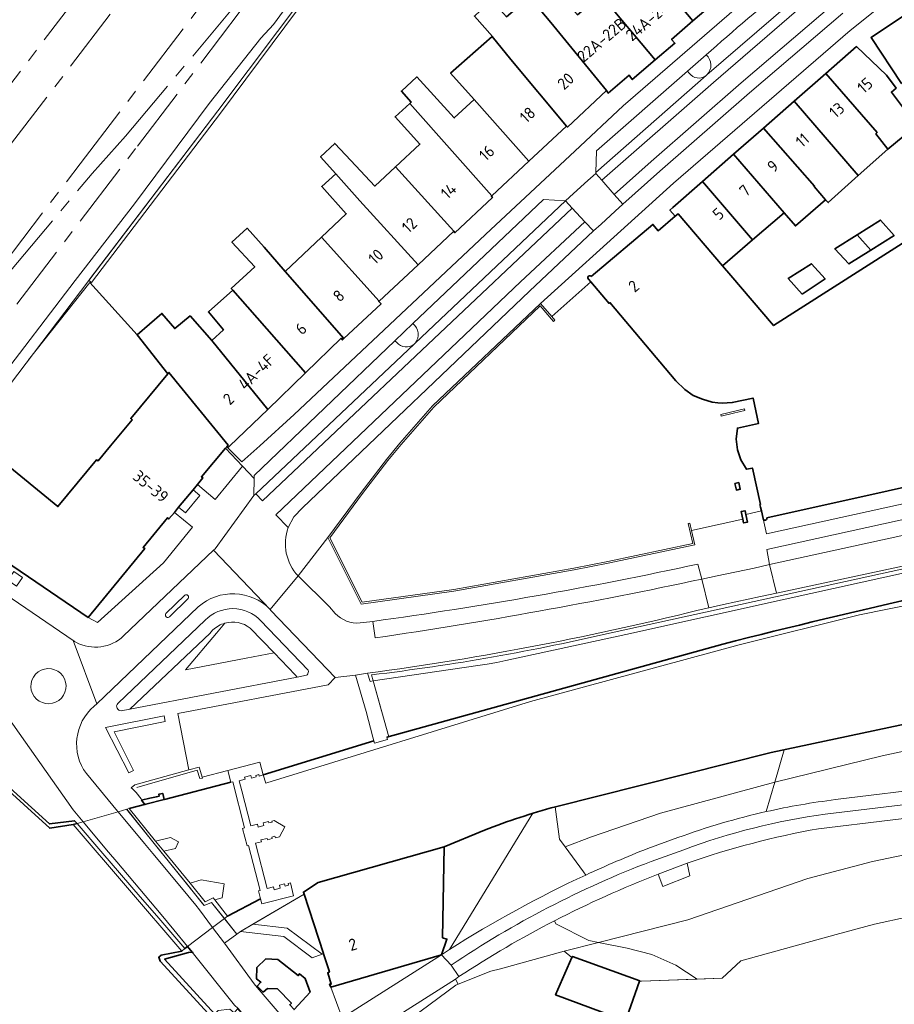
# Model space of a CAD drawing. Extents: x 150256 to 156914, y 461459 to 469481.
# Tile 224 of 256: x 154852 to 154953, y 463436 to 463549. Entities that reach past the tile are written whole.
import ezdxf
from ezdxf.enums import TextEntityAlignment as Align

# ---------------------------------------------------------------- set-up
doc = ezdxf.new("R2010")
doc.units = 0
doc.header["$LTSCALE"] = 0.75
doc.linetypes.add('AM-AS', pattern=[16, 10, -2, 2, -2])
for name, color, linetype, lineweight in [('B-RO-AM-AS_SPOOR-G', 251, 'AM-AS', 18), ('B-RO-GK-BESCHOEIING-G', 251, 'GK-BESCHOEIING', 35), ('B-RO-GK-KADEMUUR-GV', 251, 'CONTINUOUS', 35), ('B-RO-GR-BEPLANTING_CULTUUR_BODEMBEDEKKER-GV', 251, 'CONTINUOUS', 18), ('B-RO-GR-BEPLANTING_CULTUUR_HEESTERS-GV', 251, 'CONTINUOUS', 18), ('B-RO-GR-BEPLANTING_CULTUUR_VASTE PLANTENVAK-GV', 251, 'CONTINUOUS', 18), ('B-RO-GR-GROENVOORZIENING-GV', 251, 'CONTINUOUS', 18), ('B-RO-GR-HAAG-GV', 251, 'CONTINUOUS', 13), ('B-RO-IE-TERREINAFSCHEIDING_KUNSTMATIG_HEKWERK-G', 251, 'IE-TERREINAFSCHEIDING-KUNSTMATIG', 18), ('B-RO-IE-TERREINAFSCHEIDING_KUNSTMATIG_MUUR-G', 251, 'IE-TERREINAFSCHEIDING-KUNSTMATIG-DICHT', 18), ('B-RO-IE-TERREINAFSCHEIDING_KUNSTMATIG_MUUR-GV', 251, 'CONTINUOUS', 18), ('B-RO-KW-KUNSTWERK_DEK-GV', 6, 'CONTINUOUS', 18), ('B-RO-KW-KUNSTWERK_GELUIDSWERING_SCHERM-G', 251, 'CONTINUOUS', 18), ('B-RO-KW-KUNSTWERK_PIJLER-GV', 251, 'CONTINUOUS', 18), ('B-RO-KW-KUNSTWERK_STUW-GV', 251, 'CONTINUOUS', 18), ('B-RO-OG-BEBOUWING-GV', 6, 'CONTINUOUS', 35), ('B-RO-OG-BEBOUWING-T18', 1, 'CONTINUOUS', 18), ('B-RO-OG-TERREIN_CULTUURSCHEIDING-GV', 251, 'CONTINUOUS', 18), ('B-RO-OG-WATER-GV', 251, 'CONTINUOUS', 18), ('B-RO-OG-WATER_SLOOT-GV', 251, 'CONTINUOUS', 18), ('B-RO-VH-VERHARDING_ASFALT-GV', 251, 'CONTINUOUS', 18), ('B-RO-VH-VERHARDING_BETONSTRAATSTEEN-GV', 251, 'CONTINUOUS', 18), ('B-RO-VH-VERHARDING_HALFVERHARDING-GV', 251, 'CONTINUOUS', 18), ('B-RO-VH-VERHARDING_SIERBESTRATING-GV', 251, 'CONTINUOUS', 18), ('B-RO-VH-VERHARDING_STRAATBAKSTEEN-GV', 251, 'CONTINUOUS', 18), ('B-RO-VH-VERHARDING_TEGEL-GV', 251, 'CONTINUOUS', 18)]:
    doc.layers.add(name, color=color, linetype=linetype, lineweight=lineweight)
doc.styles.add('NLCS-ISO-M200-T18', font='NLCS-ISO.ttf', dxfattribs={"height": 360})
doc.linetypes.add('GK-BESCHOEIING', pattern='A,30,-5,[1,NLCS.SHX,S=1,R=0,X=0,Y=0],-5', length=40)
doc.linetypes.add('IE-TERREINAFSCHEIDING-KUNSTMATIG', pattern='A,4,[82,NLCS.SHX,S=0.75,R=90,X=0,Y=0],4,-2', length=10)
doc.linetypes.add('IE-TERREINAFSCHEIDING-KUNSTMATIG-DICHT', pattern='A,8,-1,[82,NLCS.SHX,S=0.75,R=90,X=0,Y=0],-1', length=10)

msp = doc.modelspace()

# ---------------------------------------------------------------- linework, layer by layer
at = {"layer": 'B-RO-AM-AS_SPOOR-G'}
for points in [[(154818.778, 463498.972), (154908.779, 463616.918), (154928.131, 463642.427), (154947.209, 463667.774), (155037.182, 463789.038)], [(154821.795, 463495.987), (154935.292, 463644.638), (154982.677, 463707.424), (155039.665, 463783.824)], [(154859.313, 463532.443), (154994.262, 463709.242)], [(154864.536, 463535.593), (154889.328, 463565.161)], [(154865.89, 463534.466), (154889.328, 463565.161)], [(154830.178, 463487.696), (154865.89, 463534.466)], [(154860.668, 463531.316), (154864.536, 463535.593)], [(154835.875, 463501.748), (154859.313, 463532.443)], [(154835.875, 463501.748), (154860.668, 463531.316)]]:
    msp.add_lwpolyline(points, dxfattribs=at)
at = {"layer": 'B-RO-GK-BESCHOEIING-G'}
for points in [[(154913.987, 463458.527), (154938.762, 463464.751), (154992.908, 463476.244), (155063.704, 463491.156), (155077.648, 463494.119), (155082.742, 463495.582), (155087.789, 463497.321), (155091.886, 463498.918), (155098.421, 463502.001), (155102.187, 463504.027), (155106.505, 463506.886), (155107.946, 463507.925), (155112.293, 463511.489), (155120.157, 463518.286), (155124.072, 463521.903), (155124.219, 463522.056), (155140.177, 463543.785), (155160.275, 463566.977), (155172.557, 463580.865)], [(154894.583, 463466.515), (154933.216, 463477.222)], [(154880.367, 463462.187), (154893.094, 463466.111)], [(154869.008, 463459.368), (154876.637, 463461.348)], [(154864.936, 463458.311), (154866.841, 463458.805)], [(154901.177, 463453.916), (154905.813, 463455.841)], [(154876.256, 463445.954), (154880.051, 463447.955)]]:
    msp.add_lwpolyline(points, dxfattribs=at)
for points in [[(154980.429, 463487.841, 0.0142932), (154933.216, 463477.222)], [(154913.987, 463458.527, 0.0266832), (154905.813, 463455.841)]]:
    msp.add_lwpolyline(points, format="xyb", dxfattribs=at)
at = {"layer": 'B-RO-GK-KADEMUUR-GV'}
for points in [[(154835.288, 463476.82), (154834.948, 463477.165), (154834.182, 463477.942), (154831.674, 463480.483), (154822.445, 463489.836), (154822.197, 463489.518), (154823.232, 463488.467), (154830.333, 463481.455), (154831.029, 463480.764), (154835.445, 463476.162), (154844.05, 463467.194), (154846.827, 463464.237), (154855.809, 463456.059), (154858.504, 463456.475), (154858.944, 463456.601), (154858.665, 463456.925), (154855.77, 463456.556), (154847.049, 463464.454), (154844.233, 463467.452), (154842.293, 463469.517), (154838.301, 463473.767)], [(154866.741, 463458.779), (154866.841, 463458.805), (154868.963, 463459.356), (154868.807, 463460.057), (154868.348, 463459.955), (154868.393, 463459.75), (154868.071, 463459.679), (154867.3, 463459.507), (154866.37, 463459.3)], [(154871.756, 463441.758), (154872.178, 463441.799), (154871.651, 463442.454), (154871.352, 463442.226), (154870.98, 463441.944), (154868.634, 463441.481), (154868.337, 463441.229), (154868.489, 463440.78), (154874.434, 463434.296), (154874.783, 463434.687), (154869.015, 463440.99)]]:
    msp.add_lwpolyline(points, close=True, dxfattribs=at)
at = {"layer": 'B-RO-GR-BEPLANTING_CULTUUR_BODEMBEDEKKER-GV'}
for points in [[(154877.959, 463497.665), (154876.006, 463499.729), (154873.257, 463496.465), (154873.426, 463496.324), (154872.789, 463495.555), (154874.837, 463493.861)], [(154860.244, 463480.288), (154861.307, 463479.696), (154868.871, 463486.561), (154872.217, 463490.681), (154870.138, 463492.355), (154869.518, 463491.606), (154869.357, 463491.739), (154866.548, 463488.342), (154866.725, 463488.196)]]:
    msp.add_lwpolyline(points, close=True, dxfattribs=at)
at = {"layer": 'B-RO-GR-BEPLANTING_CULTUUR_HEESTERS-GV'}
for points in [[(154901.771, 463442.104), (154911.378, 463457.773)], [(154905.813, 463455.841), (154901.177, 463453.916)], [(154901.177, 463453.916), (154900.99, 463443.465), (154901.49, 463443.318), (154900.852, 463441.513)]]:
    msp.add_lwpolyline(points, dxfattribs=at)
for points in [[(154911.378, 463457.773, 0.0183059), (154905.813, 463455.841)], [(154900.852, 463441.513, -0.0028044), (154901.771, 463442.104)]]:
    msp.add_lwpolyline(points, format="xyb", dxfattribs=at)
for points in [[(154885.06, 463448.462), (154879.178, 463445.013), (154883.123, 463444.562), (154887.125, 463441.578), (154887.293, 463441.633), (154887.291, 463441.639)], [(154930.257, 463438.721), (154927.826, 463440.317), (154925.045, 463441.538), (154922.196, 463442.284), (154918.924, 463442.939), (154914.985, 463441.943), (154915.866, 463441.19), (154915.927, 463441.329), (154923.661, 463438.507), (154923.648, 463438.47), (154923.857, 463438.478)]]:
    msp.add_lwpolyline(points, close=True, dxfattribs=at)
at = {"layer": 'B-RO-GR-BEPLANTING_CULTUUR_VASTE PLANTENVAK-GV'}
for points in [[(154931.288, 463544.951), (154929.145, 463543.099), (154929.347, 463542.863)], [(154931.313, 463542.595), (154931.37, 463542.646)], [(154897.564, 463514.064), (154895.507, 463512.098), (154895.708, 463511.888)], [(154897.71, 463511.72), (154897.819, 463511.822)]]:
    msp.add_lwpolyline(points, dxfattribs=at)
for points in [[(154931.37, 463542.646, 0.4433939), (154931.288, 463544.951)], [(154929.347, 463542.863, 0.4384874), (154931.313, 463542.595)], [(154897.819, 463511.822, 0.437577), (154897.564, 463514.064)], [(154895.708, 463511.888, 0.416584), (154897.71, 463511.72)]]:
    msp.add_lwpolyline(points, format="xyb", dxfattribs=at)
at = {"layer": 'B-RO-GR-GROENVOORZIENING-GV'}
for points in [[(154846.7, 463501.127), (154860.299, 463519.025), (154860.349, 463519.09), (154875.143, 463538.509), (154885.482, 463552.314)], [(154883.836, 463551.614), (154881.522, 463548.432), (154880.075, 463546.891), (154874.156, 463539.352), (154865.571, 463527.843), (154858.747, 463519.025), (154849.446, 463506.903)], [(154873.691, 463479.974), (154863.673, 463470.449), (154863.62, 463470.396)], [(154878.85, 463479.07), (154881.599, 463476.216), (154884.048, 463473.673), (154884.273, 463473.44)], [(154885.534, 463474.224), (154880.061, 463479.954)], [(154864.019, 463469.57), (154865.016, 463469.761), (154874.247, 463478.495)], [(154884.273, 463473.44), (154885.347, 463473.645), (154885.41, 463473.7)]]:
    msp.add_lwpolyline(points, dxfattribs=at)
for points in [[(154851, 463484.575), (154851.983, 463483.888), (154852.667, 463484.874), (154851.681, 463485.558)], [(154877.742, 463444.171), (154882.741, 463443.599), (154886.003, 463441.167), (154887.125, 463441.578), (154883.123, 463444.562), (154879.178, 463445.013)]]:
    msp.add_lwpolyline(points, close=True, dxfattribs=at)
for points in [[(154880.061, 463479.954, 0.4185242), (154873.691, 463479.974)], [(154874.573, 463478.853, -0.1215752), (154875.948, 463479.632)], [(154875.948, 463479.632, -0.2371269), (154878.85, 463479.07)], [(154874.247, 463478.495, -0.0350112), (154874.573, 463478.853)], [(154885.41, 463473.7, 0.2783912), (154885.534, 463474.224)], [(154863.62, 463470.396, 0.6572444), (154864.019, 463469.57)]]:
    msp.add_lwpolyline(points, format="xyb", dxfattribs=at)
at = {"layer": 'B-RO-GR-HAAG-GV'}
for points in [[(154880.061, 463479.954, 0.4185242), (154873.691, 463479.974)], [(154874.573, 463478.853, -0.1215752), (154875.948, 463479.632)], [(154875.948, 463479.632, -0.2371269), (154878.85, 463479.07)], [(154874.247, 463478.495, -0.0350112), (154874.573, 463478.853)], [(154885.41, 463473.7, 0.2783912), (154885.534, 463474.224)], [(154863.62, 463470.396, 0.6572444), (154864.019, 463469.57)]]:
    msp.add_lwpolyline(points, format="xyb", dxfattribs=at)
for points in [[(154873.691, 463479.974), (154863.673, 463470.449), (154863.62, 463470.396)], [(154878.85, 463479.07), (154881.599, 463476.216), (154884.048, 463473.673), (154884.273, 463473.44), (154885.347, 463473.645), (154885.41, 463473.7)], [(154885.534, 463474.224), (154880.061, 463479.954)], [(154864.019, 463469.57), (154865.016, 463469.761), (154874.247, 463478.495)]]:
    msp.add_lwpolyline(points, dxfattribs=at)
msp.add_lwpolyline([(154877.742, 463444.171), (154882.741, 463443.599), (154886.003, 463441.167), (154887.125, 463441.578), (154883.123, 463444.562), (154879.178, 463445.013)], close=True, dxfattribs=at)
at = {"layer": 'B-RO-IE-TERREINAFSCHEIDING_KUNSTMATIG_HEKWERK-G'}
for points in [[(154860.423, 463518.788), (154853.353, 463509.883)], [(154865.859, 463512.772), (154860.423, 463518.788)], [(154918.018, 463518.865), (154913.532, 463514.866)], [(154929.629, 463490.272), (154935.505, 463491.583)], [(154937.641, 463492.535), (154935.858, 463492.134)], [(154920.716, 463478.608), (154969.903, 463489.374)], [(154893.959, 463469.552), (154892.8, 463473.686)], [(154864.649, 463458.237), (154873.568, 463447.17), (154874.415, 463447.526), (154877.337, 463443.894), (154877.742, 463444.171)], [(154885.06, 463448.462), (154877.742, 463444.171)], [(154871.756, 463441.758), (154869.015, 463440.99), (154874.783, 463434.687)], [(154871.756, 463441.758), (154872.352, 463441.816)]]:
    msp.add_lwpolyline(points, dxfattribs=at)
msp.add_lwpolyline([(154892.8, 463473.686, 0.0283035), (154920.716, 463478.608)], format="xyb", dxfattribs=at)
at = {"layer": 'B-RO-IE-TERREINAFSCHEIDING_KUNSTMATIG_MUUR-G'}
for points in [[(154885.744, 463552.134), (154875.463, 463538.269), (154860.617, 463518.783)], [(154875.143, 463538.509), (154860.299, 463519.025)], [(154860.617, 463518.783), (154860.299, 463519.025)], [(154913.532, 463514.866), (154912.239, 463516.387), (154899.815, 463504.598), (154896.079, 463500.316), (154894.538, 463498.435), (154891.607, 463494.655), (154887.78, 463489.474), (154891.615, 463481.808), (154902.295, 463483.32), (154916.12, 463485.769), (154920.036, 463486.529), (154929.996, 463488.649), (154929.629, 463490.272)], [(154929.629, 463490.272), (154929.432, 463491.139), (154929.236, 463491.095), (154929.756, 463488.802), (154919.997, 463486.725), (154916.083, 463485.965), (154902.264, 463483.518), (154891.729, 463482.026), (154888.014, 463489.454), (154891.767, 463494.534), (154894.694, 463498.311), (154896.232, 463500.186), (154899.96, 463504.46), (154912.223, 463516.097), (154913.729, 463514.325), (154913.882, 463514.454), (154913.532, 463514.866)], [(154932.965, 463503.631), (154935.697, 463504.274), (154935.74, 463504.065), (154934.43, 463503.759)], [(154934.43, 463503.759), (154933.012, 463503.439), (154932.965, 463503.631)], [(154871.795, 463462.762), (154872.997, 463463.088), (154873.372, 463461.826), (154873.06, 463461.772), (154872.763, 463462.72), (154867.012, 463461.072)], [(154867.012, 463461.072), (154865.839, 463460.735)], [(154868.071, 463459.679), (154867.3, 463459.507)], [(155000, 463455.705), (154981.642, 463451.777), (154950.659, 463445.039), (154946.261, 463443.829)], [(154946.261, 463443.829), (154935.293, 463440.813), (154933.141, 463438.831), (154923.857, 463438.478)], [(154923.857, 463438.478), (154923.648, 463438.47)]]:
    msp.add_lwpolyline(points, dxfattribs=at)
msp.add_lwpolyline([(154865.441, 463462.709), (154864.886, 463462.411), (154862.221, 463467.651), (154868.97, 463468.977), (154869.091, 463468.327), (154863.206, 463467.148)], close=True, dxfattribs=at)
at = {"layer": 'B-RO-IE-TERREINAFSCHEIDING_KUNSTMATIG_MUUR-GV'}
for points in [[(154891.615, 463481.808), (154902.295, 463483.32), (154916.12, 463485.769), (154920.036, 463486.529), (154929.996, 463488.649), (154929.629, 463490.272), (154929.432, 463491.139), (154929.236, 463491.095), (154929.756, 463488.802), (154919.997, 463486.725), (154916.083, 463485.965), (154902.264, 463483.518), (154891.729, 463482.026), (154888.014, 463489.454), (154891.767, 463494.534), (154894.694, 463498.311), (154896.232, 463500.186), (154899.96, 463504.46), (154912.223, 463516.097), (154913.729, 463514.325), (154913.882, 463514.454), (154913.532, 463514.866), (154912.239, 463516.387), (154899.815, 463504.598), (154896.079, 463500.316), (154894.538, 463498.435), (154891.607, 463494.655), (154887.78, 463489.474)], [(154864.886, 463462.411), (154865.441, 463462.709), (154863.206, 463467.148), (154869.091, 463468.327), (154868.97, 463468.977), (154862.221, 463467.651)]]:
    msp.add_lwpolyline(points, close=True, dxfattribs=at)
at = {"layer": 'B-RO-KW-KUNSTWERK_DEK-GV'}
msp.add_lwpolyline([(154864.654, 463458.231), (154863.668, 463457.949), (154859.65, 463456.803), (154858.944, 463456.601), (154858.504, 463456.475), (154870.98, 463441.944), (154871.352, 463442.226), (154871.651, 463442.454), (154874.543, 463444.652), (154875.898, 463445.682), (154876.256, 463445.954), (154874.778, 463447.827), (154874.589, 463448.065), (154873.692, 463447.61), (154871.939, 463449.752), (154868.924, 463453.437), (154867.985, 463454.585), (154864.936, 463458.311)], close=True, dxfattribs=at)
at = {"layer": 'B-RO-KW-KUNSTWERK_GELUIDSWERING_SCHERM-G'}
msp.add_lwpolyline([(154847.248, 463500.688), (154846.7, 463501.127), (154860.299, 463519.025), (154875.143, 463538.509), (154885.482, 463552.314), (154934.228, 463616.482), (154950.799, 463638.423), (154968.964, 463662.778), (154976.497, 463673.203), (154985.779, 463685.288), (154992.889, 463694.212), (155014.437, 463722.306)], dxfattribs=at)
at = {"layer": 'B-RO-KW-KUNSTWERK_PIJLER-GV'}
for points in [[(154868.924, 463453.437), (154870.259, 463453.741), (154870.604, 463454.493), (154869.701, 463454.988), (154867.985, 463454.585)], [(154874.778, 463447.827), (154875.638, 463448.071), (154875.878, 463449.673), (154873.227, 463450.108), (154871.939, 463449.752), (154873.692, 463447.61), (154874.589, 463448.065)]]:
    msp.add_lwpolyline(points, close=True, dxfattribs=at)
at = {"layer": 'B-RO-KW-KUNSTWERK_STUW-GV'}
msp.add_lwpolyline([(154881.367, 463456.752), (154881.01, 463456.659), (154880.966, 463456.825), (154880.363, 463456.667), (154880.444, 463456.36), (154879.782, 463456.186), (154879.688, 463456.542), (154878.948, 463456.348), (154877.894, 463460.369), (154877.594, 463461.516), (154878.282, 463461.696), (154878.223, 463461.921), (154878.937, 463462.108), (154879.012, 463461.824), (154879.545, 463461.963), (154879.503, 463462.125), (154879.848, 463462.216), (154879.889, 463462.061), (154880.367, 463462.187), (154879.986, 463463.642), (154876.298, 463462.676), (154876.637, 463461.348), (154876.863, 463461.406), (154878.222, 463456.089), (154877.989, 463456.029), (154878.503, 463454.02), (154878.675, 463454.064), (154879.998, 463448.888), (154879.823, 463448.844), (154880.051, 463447.955), (154880.2, 463447.37), (154883.856, 463448.305), (154883.482, 463449.769), (154883.223, 463449.702), (154883.271, 463449.515), (154882.872, 463449.413), (154882.809, 463449.659), (154882.234, 463449.512), (154882.321, 463449.17), (154881.617, 463448.991), (154881.533, 463449.319), (154880.804, 463449.133), (154879.474, 463454.338), (154880.141, 463454.508), (154880.09, 463454.709), (154880.794, 463454.889), (154880.835, 463454.731), (154881.392, 463454.873), (154881.349, 463455.038), (154881.708, 463455.13), (154881.757, 463454.936), (154882.238, 463455.059), (154882.831, 463456.212), (154881.628, 463456.956), (154881.334, 463456.879)], close=True, dxfattribs=at)
at = {"layer": 'B-RO-OG-BEBOUWING-GV'}
for points in [[(154934.821, 463552.362), (154928.553, 463559.838), (154925.855, 463557.572), (154925.205, 463558.349), (154925.214, 463559.896), (154921.43, 463564.23), (154918.767, 463561.978), (154929.775, 463548.861), (154931.796, 463550.607), (154932.18, 463550.129)], [(154929.775, 463548.861), (154918.767, 463561.978), (154916.259, 463559.856), (154920.101, 463555.253), (154921.468, 463555.097), (154922.118, 463554.32), (154919.195, 463551.845), (154925.442, 463544.37), (154927.697, 463546.286), (154927.312, 463546.734)], [(154925.442, 463544.37), (154919.195, 463551.845), (154916.499, 463549.561), (154915.878, 463550.249), (154916.034, 463551.527), (154912.074, 463556.25), (154909.174, 463553.797), (154910.986, 463551.621), (154913.43, 463548.686), (154919.842, 463540.856), (154920.03, 463540.566), (154922.44, 463542.626), (154922.794, 463542.119)], [(154919.842, 463540.856), (154913.43, 463548.686), (154910.986, 463551.621), (154908.347, 463549.346), (154906.591, 463551.281), (154904.645, 463549.417), (154906.714, 463547.068), (154906.702, 463547.057), (154908.825, 463544.427), (154915.228, 463536.766), (154915.356, 463536.656)], [(154959.064, 463542.295), (154958.953, 463542.222), (154954.12, 463549.513), (154950.268, 463546.967), (154953.769, 463541.67), (154953.901, 463541.783), (154956.387, 463537.917), (154960.252, 463540.511)], [(154910.911, 463532.734), (154915.228, 463536.766), (154908.825, 463544.427), (154906.702, 463547.057), (154901.911, 463542.837), (154904.599, 463539.82)], [(154945.047, 463542.808), (154950.955, 463536.016), (154950.792, 463535.864), (154952.197, 463534.134), (154955.467, 463536.856), (154952.604, 463540.675), (154953.149, 463541.14), (154952.043, 463542.63), (154948.585, 463545.905)], [(154906.645, 463528.748), (154910.911, 463532.734), (154904.599, 463539.82), (154902.329, 463537.703), (154898.03, 463542.413), (154896.257, 463540.795), (154897.386, 463539.532), (154897.221, 463539.382)], [(154948.795, 463531.082), (154952.197, 463534.134), (154950.792, 463535.864), (154950.955, 463536.016), (154945.047, 463542.808), (154941.418, 463539.632)], [(154902.291, 463524.682), (154902.407, 463524.501), (154906.714, 463528.553), (154906.595, 463528.702), (154906.645, 463528.748), (154897.221, 463539.382), (154895.517, 463537.826), (154898.37, 463534.7), (154895.568, 463532.094)], [(154937.882, 463536.536), (154943.755, 463529.851), (154943.71, 463529.811), (154945.039, 463528.304), (154945.331, 463527.973), (154948.795, 463531.082), (154941.418, 463539.632)], [(154943.71, 463529.811), (154943.755, 463529.851), (154937.882, 463536.536), (154934.441, 463533.524), (154940.252, 463526.817), (154941.567, 463525.298), (154945.039, 463528.304)], [(154895.568, 463532.094), (154893.185, 463529.877), (154890.434, 463532.808), (154888.591, 463534.772), (154886.957, 463533.222), (154888.7, 463531.271), (154891.479, 463528.161), (154898.173, 463520.835), (154902.291, 463524.682)], [(154936.628, 463523.678), (154940.252, 463526.817), (154934.441, 463533.524), (154930.861, 463530.39)], [(154887.051, 463523.984), (154893.693, 463516.65), (154898.173, 463520.835), (154891.479, 463528.161), (154888.7, 463531.271), (154887.097, 463529.839), (154889.915, 463526.686)], [(154927.719, 463526.398), (154928.072, 463526.698), (154933.19, 463520.701), (154936.628, 463523.678), (154930.861, 463530.39), (154927.461, 463527.414), (154927.121, 463527.116)], [(154950.216, 463522.497), (154952.913, 463524.19), (154951.336, 463525.965), (154948.655, 463524.273)], [(154882.884, 463520.055), (154880.456, 463522.866), (154878.504, 463525.017), (154876.759, 463523.433), (154879.388, 463520.6), (154876.689, 463518.096), (154876.845, 463517.919), (154878.56, 463515.976), (154885.224, 463508.419), (154889.309, 463512.376), (154889.457, 463512.197), (154889.628, 463512.356)], [(154893.693, 463516.65), (154887.051, 463523.984), (154882.884, 463520.055), (154889.628, 463512.356), (154893.913, 463516.337), (154893.646, 463516.606)], [(154950.216, 463522.497), (154948.655, 463524.273), (154946.092, 463522.656), (154947.706, 463520.921)], [(154942.322, 463517.443), (154944.968, 463519.207), (154943.397, 463520.949), (154940.742, 463519.264)], [(154874.433, 463512.131), (154880.874, 463504.204), (154885.224, 463508.419), (154878.56, 463515.976), (154876.845, 463517.919), (154874.064, 463515.406), (154875.778, 463513.344)], [(154880.874, 463504.204), (154874.433, 463512.131), (154871.949, 463514.942), (154870.186, 463513.494), (154868.708, 463515.227), (154865.859, 463512.772), (154869.372, 463508.278), (154869.517, 463508.452), (154876.32, 463500.1), (154876.161, 463499.912), (154876.293, 463499.778), (154876.534, 463500)], [(154934.598, 463495.697), (154934.769, 463494.936), (154935.221, 463495.032), (154935.05, 463495.793)], [(154935.858, 463492.134), (154935.767, 463492.549), (154935.315, 463492.453), (154935.505, 463491.583), (154935.598, 463491.159), (154936.05, 463491.254)], [(154900.852, 463441.513), (154901.49, 463443.318), (154900.99, 463443.465), (154901.177, 463453.916), (154886.666, 463449.834), (154884.974, 463448.724), (154885.06, 463448.462), (154887.291, 463441.639), (154887.293, 463441.633), (154887.977, 463439.54), (154887.777, 463439.439), (154888.185, 463438.141), (154887.985, 463438.14), (154888.137, 463437.791)], [(154880.349, 463437.197), (154880.846, 463437.65), (154881.994, 463437.606), (154883.603, 463435.965), (154883.405, 463435.764), (154883.908, 463435.217), (154885.744, 463437.227), (154885.184, 463438.774), (154884.532, 463439.321), (154884.383, 463439.12), (154882.024, 463440.956), (154880.675, 463441.049), (154879.632, 463440.043), (154879.59, 463438.743), (154880.092, 463438.345), (154879.645, 463437.893)], [(154923.648, 463438.47), (154923.661, 463438.507), (154915.927, 463441.329), (154915.866, 463441.19), (154913.98, 463436.897), (154922.013, 463433.922), (154922.125, 463434.233)]]:
    msp.add_lwpolyline(points, close=True, dxfattribs=at)
for points in [[(154938.277, 463491.754), (154966.167, 463497.943), (154966.436, 463498.002), (154965.927, 463500.293), (154969.986, 463501.193), (154966.324, 463517.693), (154964.351, 463517.255), (154963.61, 463520.595), (154968.08, 463521.588), (154967.229, 463525.317), (154967.512, 463525.382), (154966.122, 463531.106), (154939.041, 463513.844), (154934.146, 463519.58), (154933.19, 463520.701)], [(154933.19, 463520.701), (154928.072, 463526.698), (154927.719, 463526.398), (154925.775, 463524.747), (154925.168, 463525.47), (154918.085, 463519.486)], [(154917.746, 463519.184), (154918.018, 463518.865), (154920.128, 463516.388), (154920.229, 463516.478), (154927.806, 463507.505), (154928.846, 463506.483), (154929.79, 463505.818), (154930.868, 463505.369), (154931.974, 463505.025), (154932.642, 463504.947), (154933.13, 463504.904), (154934.288, 463504.984), (154936.684, 463505.503), (154937.334, 463502.6), (154934.889, 463502.053), (154934.756, 463500.776), (154934.896, 463499.565), (154935.283, 463498.41), (154935.952, 463497.324), (154936.614, 463497.456), (154937.538, 463493.28), (154937.478, 463493.267), (154937.549, 463492.949), (154937.641, 463492.535), (154937.834, 463491.655), (154937.837, 463491.641), (154937.838, 463491.636)], [(154845.514, 463490.275), (154860.244, 463480.288), (154866.725, 463488.196), (154866.548, 463488.342), (154869.357, 463491.739), (154869.518, 463491.606), (154870.138, 463492.355), (154870.63, 463492.949), (154872.294, 463494.957), (154872.789, 463495.555), (154873.426, 463496.324), (154873.257, 463496.465), (154876.006, 463499.729), (154876.161, 463499.912), (154876.32, 463500.1), (154869.517, 463508.452), (154869.372, 463508.278), (154865.126, 463503.155), (154865.288, 463503.021), (154862.789, 463500), (154861.364, 463498.277), (154861.202, 463498.41), (154856.743, 463493.026), (154848.185, 463500)]]:
    msp.add_lwpolyline(points, dxfattribs=at)
for points in [[(154918.085, 463519.486, 1.0623749), (154917.746, 463519.184)], [(154937.838, 463491.636, 1.0208336), (154938.277, 463491.754)]]:
    msp.add_lwpolyline(points, format="xyb", dxfattribs=at)
at = {"layer": 'B-RO-OG-TERREIN_CULTUURSCHEIDING-GV'}
for points in [[(154892.8, 463473.686), (154892.995, 463472.991), (154905.025, 463474.755), (154906.112, 463474.916), (154907.206, 463475.115), (154908.265, 463475.343), (154922.067, 463478.311), (154940.388, 463482.395), (154971.126, 463489.162), (154975.734, 463489.916), (154985.462, 463491.509), (155000.177, 463493.918), (155020.878, 463497.965), (154991.435, 463493.286)], [(154969.903, 463489.374), (154920.716, 463478.608)], [(154920.716, 463478.608), (154969.903, 463489.374)], [(154969.788, 463489.593), (154939.381, 463483.079), (154937.54, 463482.697), (154933.308, 463481.763), (154931.586, 463481.41)], [(155065.448, 463488.023), (155064.614, 463486.868), (155063.01, 463486.355), (155060.7, 463485.713), (155058.006, 463485.168), (155055.889, 463485.232), (155055.375, 463485.008), (155052.873, 463484.879), (155050.573, 463485.176), (155029.07, 463480.752), (155004.98, 463476.006), (154987.117, 463472.079), (154965.976, 463467.497), (154951.555, 463464.387), (154939.177, 463461.338), (154938.209, 463457.962)], [(154865.016, 463469.761), (154884.273, 463473.44), (154884.048, 463473.673), (154881.599, 463476.216), (154878.377, 463475.598), (154871.411, 463474.263), (154874.988, 463478.495), (154875.948, 463479.632)], [(154875.948, 463479.632), (154874.988, 463478.495), (154871.411, 463474.263), (154878.377, 463475.598), (154881.599, 463476.216), (154878.85, 463479.07)], [(154913.857, 463445.418), (154913.989, 463445.065), (154917.788, 463443.166), (154918.924, 463442.939), (154929.18, 463445.531), (154942.987, 463450.271), (154950.417, 463452.22), (154960.344, 463454.285), (155000, 463461.995), (155057.584, 463472.91), (155056.976, 463476.093), (155061.517, 463476.987), (155061.096, 463479.749), (155037.733, 463472.91)], [(154874.247, 463478.495), (154865.016, 463469.761)], [(154892.353, 463473.867), (154892.638, 463472.939), (154892.995, 463472.991), (154892.8, 463473.686)], [(155057.584, 463472.91), (155000, 463461.995), (154960.344, 463454.285), (154950.417, 463452.22), (154942.987, 463450.271), (154929.18, 463445.531), (154918.924, 463442.939), (154922.196, 463442.284), (154925.045, 463441.538), (154927.826, 463440.317), (154930.257, 463438.721), (154933.141, 463438.831), (154935.293, 463440.813), (154946.261, 463443.829), (154950.659, 463445.039), (154981.642, 463451.777), (155000, 463455.705), (155036.686, 463463.554)], [(154939.177, 463461.338), (154926.036, 463457.777), (154918.123, 463455.059), (154915.09, 463453.9), (154917.19, 463451.035), (154917.451, 463450.679)], [(154938.209, 463457.962), (154939.177, 463461.338)], [(154946.175, 463459.348), (154958.182, 463460.8)], [(154911.378, 463457.773), (154901.771, 463442.104)], [(154917.451, 463450.679), (154917.19, 463451.035), (154915.09, 463453.9), (154914.439, 463454.787), (154913.931, 463458.512)], [(154960.71, 463457.992), (154944.233, 463455.993)], [(154924.571, 463453.724), (154928.035, 463454.974)], [(154929.095, 463452.043), (154929.405, 463450.567), (154926.3, 463449.349), (154925.77, 463450.778)], [(154902.866, 463438.995), (154902.454, 463438.709), (154902.789, 463438.122), (154906.54, 463439.634), (154907.655, 463439.902), (154914.985, 463441.943), (154918.924, 463442.939), (154917.788, 463443.166), (154913.989, 463445.065), (154913.857, 463445.418)]]:
    msp.add_lwpolyline(points, dxfattribs=at)
for points in [[(154931.586, 463481.41, -0.0277063), (154892.353, 463473.867)], [(154875.948, 463479.632, 0.1215752), (154874.573, 463478.853)], [(154878.85, 463479.07, 0.2371269), (154875.948, 463479.632)], [(154874.573, 463478.853, 0.0350112), (154874.247, 463478.495)], [(154920.716, 463478.608, -0.0283035), (154892.8, 463473.686)], [(154892.8, 463473.686, 0.0283035), (154920.716, 463478.608)], [(154938.209, 463457.962, -0.0250898), (154946.175, 463459.348)], [(154913.931, 463458.512, 0.0081128), (154911.378, 463457.773)], [(154928.035, 463454.974, -0.0330073), (154938.209, 463457.962)], [(154944.233, 463455.993, 0.0400297), (154929.095, 463452.043)], [(154917.451, 463450.679, -0.0144638), (154924.571, 463453.724)], [(154925.77, 463450.778, 0.0268307), (154913.857, 463445.418)], [(154901.771, 463442.104, -0.0336042), (154917.451, 463450.679)], [(154913.857, 463445.418, 0.026163), (154902.866, 463438.995)]]:
    msp.add_lwpolyline(points, format="xyb", dxfattribs=at)
msp.add_lwpolyline([(154892.979, 463466.543), (154892.195, 463469.484), (154890.951, 463473.667), (154888.625, 463473.382), (154887.826, 463472.544), (154870.555, 463469.235), (154871.795, 463462.762), (154872.997, 463463.088), (154873.34, 463461.934), (154876.298, 463462.676), (154879.986, 463463.642), (154880.367, 463462.187), (154893.094, 463466.111)], close=True, dxfattribs=at)
at = {"layer": 'B-RO-OG-WATER-GV'}
msp.add_lwpolyline([(154874.434, 463434.296), (154868.489, 463440.78), (154868.337, 463441.229), (154868.634, 463441.481), (154870.98, 463441.944), (154871.352, 463442.226), (154871.651, 463442.454), (154874.543, 463444.652), (154875.898, 463445.682), (154876.256, 463445.954), (154880.051, 463447.955), (154879.823, 463448.844), (154879.998, 463448.888), (154878.675, 463454.064), (154878.503, 463454.02), (154877.989, 463456.029), (154878.222, 463456.089), (154876.863, 463461.406), (154876.637, 463461.348), (154869.008, 463459.368), (154868.963, 463459.356), (154866.841, 463458.805), (154866.741, 463458.779), (154864.936, 463458.311), (154864.654, 463458.231), (154863.668, 463457.949), (154859.65, 463456.803), (154858.944, 463456.601), (154858.504, 463456.475), (154855.809, 463456.059), (154846.827, 463464.237)], dxfattribs=at)
for points in [[(154867.985, 463454.585), (154869.701, 463454.988), (154870.604, 463454.493), (154870.259, 463453.741), (154868.924, 463453.437)], [(154871.939, 463449.752), (154873.227, 463450.108), (154875.878, 463449.673), (154875.638, 463448.071), (154874.778, 463447.827), (154874.589, 463448.065), (154873.692, 463447.61)]]:
    msp.add_lwpolyline(points, close=True, dxfattribs=at)
at = {"layer": 'B-RO-OG-WATER_SLOOT-GV'}
for points in [[(154913.931, 463458.512), (154913.987, 463458.527), (154938.762, 463464.751), (154940.255, 463465.068), (154992.908, 463476.244), (155063.704, 463491.156), (155077.648, 463494.119), (155082.742, 463495.582), (155087.789, 463497.321), (155091.886, 463498.918), (155098.421, 463502.001), (155102.187, 463504.027), (155106.505, 463506.886), (155107.946, 463507.925), (155112.293, 463511.489), (155120.157, 463518.286), (155124.072, 463521.903), (155124.219, 463522.056), (155140.177, 463543.785)], [(154894.583, 463466.515), (154894.647, 463466.269), (154893.172, 463465.818), (154893.094, 463466.111), (154880.367, 463462.187), (154880.665, 463461.232), (154880.787, 463461.27), (154911.103, 463470.616), (154935.109, 463477.143), (154948.918, 463480.577), (154975.248, 463485.896), (154987.728, 463487.866), (155000.257, 463489.495), (155009.723, 463491.083), (155017.054, 463492.141)], [(155063.704, 463491.156), (154992.908, 463476.244), (154940.255, 463465.068), (154939.177, 463461.338), (154951.555, 463464.387), (154965.976, 463467.497), (154987.117, 463472.079), (155004.98, 463476.006), (155029.07, 463480.752)], [(154976.973, 463487.159), (154976.955, 463487.2), (154975.734, 463489.916), (154971.126, 463489.162), (154940.388, 463482.395), (154922.067, 463478.311), (154908.265, 463475.343), (154907.206, 463475.115), (154906.112, 463474.916), (154905.025, 463474.755), (154892.995, 463472.991), (154894.794, 463466.573), (154933.216, 463477.222)], [(154975.248, 463485.896), (154948.918, 463480.577), (154935.109, 463477.143), (154911.103, 463470.616), (154880.787, 463461.27), (154880.665, 463461.232), (154880.367, 463462.187), (154879.889, 463462.061), (154879.848, 463462.216), (154879.503, 463462.125), (154879.545, 463461.963), (154879.012, 463461.824), (154878.937, 463462.108), (154878.223, 463461.921), (154878.282, 463461.696), (154877.594, 463461.516), (154877.894, 463460.369), (154878.948, 463456.348), (154879.688, 463456.542), (154879.782, 463456.186), (154880.444, 463456.36), (154880.363, 463456.667), (154880.966, 463456.825), (154881.01, 463456.659)], [(154933.216, 463477.222), (154894.794, 463466.573), (154894.583, 463466.515)], [(154881.01, 463456.659), (154881.367, 463456.752), (154881.334, 463456.879), (154881.628, 463456.956), (154882.831, 463456.212), (154882.238, 463455.059), (154881.757, 463454.936), (154881.708, 463455.13), (154881.349, 463455.038), (154881.392, 463454.873), (154880.835, 463454.731), (154880.794, 463454.889), (154880.09, 463454.709), (154880.141, 463454.508), (154879.474, 463454.338), (154880.804, 463449.133), (154881.533, 463449.319), (154881.617, 463448.991), (154882.321, 463449.17), (154882.234, 463449.512), (154882.809, 463449.659), (154882.872, 463449.413), (154883.271, 463449.515), (154883.223, 463449.702), (154883.482, 463449.769), (154883.856, 463448.305), (154880.2, 463447.37), (154880.051, 463447.955), (154876.256, 463445.954), (154875.898, 463445.682), (154877.337, 463443.894), (154877.742, 463444.171), (154879.178, 463445.013), (154885.06, 463448.462), (154884.974, 463448.724), (154886.666, 463449.834), (154901.177, 463453.916), (154905.813, 463455.841)]]:
    msp.add_lwpolyline(points, dxfattribs=at)
for points in [[(154933.216, 463477.222, -0.0132732), (154976.973, 463487.159)], [(154976.973, 463487.159, 0.0132732), (154933.216, 463477.222)], [(154905.813, 463455.841, -0.0183059), (154911.378, 463457.773)], [(154911.378, 463457.773, -0.0081128), (154913.931, 463458.512)]]:
    msp.add_lwpolyline(points, format="xyb", dxfattribs=at)
msp.add_lwpolyline([(154915.09, 463453.9), (154918.123, 463455.059), (154926.036, 463457.777), (154939.177, 463461.338), (154940.255, 463465.068), (154938.762, 463464.751), (154913.987, 463458.527), (154913.931, 463458.512), (154914.439, 463454.787)], close=True, dxfattribs=at)
at = {"layer": 'B-RO-VH-VERHARDING_ASFALT-GV'}
for points in [[(154935.74, 463504.065), (154935.697, 463504.274), (154932.965, 463503.631), (154933.012, 463503.439), (154934.43, 463503.759)], [(154925.77, 463450.778), (154926.3, 463449.349), (154929.405, 463450.567), (154929.095, 463452.043)]]:
    msp.add_lwpolyline(points, close=True, dxfattribs=at)
for points in [[(154958.182, 463460.8), (154946.175, 463459.348)], [(154944.984, 463457.662), (154958.71, 463459.34)], [(154958.71, 463459.34), (154944.984, 463457.662)], [(154944.233, 463455.993), (154960.71, 463457.992)], [(154928.035, 463454.974), (154924.571, 463453.724)], [(154924.958, 463452.228), (154928.745, 463453.59)], [(154928.745, 463453.59), (154924.958, 463452.228)], [(154925.77, 463450.778), (154929.095, 463452.043)], [(154900.852, 463441.513), (154901.98, 463440.315)], [(154901.98, 463440.315), (154902.866, 463438.995)]]:
    msp.add_lwpolyline(points, dxfattribs=at)
for points in [[(154946.175, 463459.348, 0.0250898), (154938.209, 463457.962)], [(154938.209, 463457.962, 0.0330073), (154928.035, 463454.974)], [(154928.745, 463453.59, -0.0556731), (154944.984, 463457.662)], [(154944.984, 463457.662, 0.0556731), (154928.745, 463453.59)], [(154929.095, 463452.043, -0.0400297), (154944.233, 463455.993)], [(154924.571, 463453.724, 0.0144638), (154917.451, 463450.679)], [(154901.98, 463440.315, -0.057647), (154924.958, 463452.228)], [(154924.958, 463452.228, 0.057647), (154901.98, 463440.315)], [(154913.857, 463445.418, -0.0268307), (154925.77, 463450.778)], [(154917.451, 463450.679, 0.0336042), (154901.771, 463442.104)], [(154902.866, 463438.995, -0.026163), (154913.857, 463445.418)], [(154901.771, 463442.104, 0.0028044), (154900.852, 463441.513)]]:
    msp.add_lwpolyline(points, format="xyb", dxfattribs=at)
at = {"layer": 'B-RO-VH-VERHARDING_BETONSTRAATSTEEN-GV'}
for points in [[(154918.602, 463531.308), (154919.287, 463530.534), (154932.122, 463541.788), (154941.698, 463550.009), (154951.519, 463557.936), (154953.748, 463559.568), (154956.062, 463561.078), (154960.064, 463563.66), (154963.375, 463565.339), (154962.821, 463566.335), (154959.446, 463564.619), (154955.464, 463562.049), (154953.097, 463560.505), (154950.816, 463558.835), (154940.971, 463550.887), (154931.37, 463542.646), (154931.313, 463542.595), (154918.599, 463531.448)], [(154915.123, 463528.168), (154915.897, 463527.331), (154917.34, 463525.775), (154918.324, 463524.714), (154919.208, 463525.487), (154920.841, 463526.981), (154921.712, 463527.795), (154920.718, 463528.918), (154919.287, 463530.534), (154918.602, 463531.308), (154917.684, 463530.515), (154916.039, 463529.028)], [(154915.897, 463527.331), (154915.123, 463528.168), (154897.819, 463511.822), (154897.71, 463511.72), (154879.494, 463494.512), (154880.283, 463493.689), (154898.602, 463510.993)], [(154938.581, 463486.362), (154965.469, 463492.236), (154965.091, 463494.015), (154938.286, 463488.079)], [(154939.381, 463483.079), (154938.581, 463486.362), (154936.811, 463485.966), (154932.567, 463485.082), (154930.793, 463484.687), (154931.586, 463481.41), (154933.308, 463481.763), (154937.54, 463482.697)]]:
    msp.add_lwpolyline(points, close=True, dxfattribs=at)
for points in [[(154931.37, 463542.646), (154940.971, 463550.887), (154950.816, 463558.835), (154953.097, 463560.505), (154955.464, 463562.049), (154959.446, 463564.619), (154957.174, 463565.203), (154954.17, 463563.443), (154950.887, 463561.129)], [(154929.347, 463542.863), (154929.145, 463543.099), (154918.697, 463533.924), (154918.599, 463531.448), (154931.313, 463542.595)], [(154897.819, 463511.822), (154915.123, 463528.168), (154912.604, 463528.337), (154897.564, 463514.064)], [(154895.507, 463512.098), (154879.308, 463496.602), (154879.302, 463496.265), (154879.266, 463494.297), (154879.494, 463494.512), (154897.71, 463511.72)], [(154895.708, 463511.888), (154895.507, 463512.098)], [(154965.091, 463494.015), (154965.469, 463492.236), (154938.581, 463486.362), (154939.381, 463483.079), (154969.788, 463489.593)], [(154930.793, 463484.687), (154930.353, 463486.424)], [(154888.65, 463480.758), (154887.974, 463481.508), (154884.372, 463485.071), (154881.159, 463481.2), (154881.251, 463481.103), (154888.625, 463473.382), (154890.951, 463473.667), (154892.353, 463473.867)], [(154931.586, 463481.41), (154930.793, 463484.687)], [(154871.35, 463482.83), (154869.17, 463480.737)], [(154869.56, 463480.372), (154871.717, 463482.464)], [(154893.242, 463477.938), (154892.974, 463479.838), (154891.88, 463479.701), (154891.501, 463479.653)], [(154892.974, 463479.838), (154893.242, 463477.938)]]:
    msp.add_lwpolyline(points, dxfattribs=at)
for points in [[(154950.887, 463561.129, 0.0167419), (154931.288, 463544.951)], [(154931.288, 463544.951, -0.4433939), (154931.37, 463542.646)], [(154931.313, 463542.595, -0.4384874), (154929.347, 463542.863)], [(154897.564, 463514.064, -0.437577), (154897.819, 463511.822)], [(154897.71, 463511.72, -0.416584), (154895.708, 463511.888)], [(154930.353, 463486.424, -0.0194795), (154892.974, 463479.838)], [(154930.793, 463484.687, -0.0161126), (154893.242, 463477.938)], [(154893.242, 463477.938, 0.0161126), (154930.793, 463484.687)], [(154871.717, 463482.464, 0.9454296), (154871.35, 463482.83)], [(154892.353, 463473.867, 0.0277063), (154931.586, 463481.41)], [(154869.17, 463480.737, 1.0132306), (154869.56, 463480.372)], [(154891.501, 463479.653, -0.2319439), (154888.65, 463480.758)]]:
    msp.add_lwpolyline(points, format="xyb", dxfattribs=at)
at = {"layer": 'B-RO-VH-VERHARDING_HALFVERHARDING-GV'}
msp.add_lwpolyline([(154849.446, 463506.903), (154858.747, 463519.025), (154865.571, 463527.843), (154874.156, 463539.352), (154880.075, 463546.891), (154881.522, 463548.432), (154883.836, 463551.614)], dxfattribs=at)
at = {"layer": 'B-RO-VH-VERHARDING_SIERBESTRATING-GV'}
for points in [[(154877.742, 463444.171), (154877.337, 463443.894), (154875.893, 463442.827), (154879.331, 463438.174), (154879.643, 463437.751), (154882.898, 463433.999), (154884.637, 463431.174), (154884.763, 463431.253), (154889.425, 463434.262), (154888.137, 463437.791), (154887.985, 463438.14), (154888.185, 463438.141), (154887.777, 463439.439), (154887.977, 463439.54), (154887.293, 463441.633), (154887.125, 463441.578), (154886.003, 463441.167), (154882.741, 463443.599)], [(154872.178, 463441.799), (154871.756, 463441.758), (154869.015, 463440.99), (154874.783, 463434.687), (154875.167, 463435.117), (154876.514, 463435.275), (154877.017, 463434.828), (154877.413, 463435.28), (154878.017, 463434.633), (154877.471, 463433.98), (154877.626, 463433.131), (154879.435, 463431.391), (154879.833, 463431.744), (154880.435, 463431.147), (154878.095, 463434.626), (154877.477, 463435.336), (154877.058, 463435.731)], [(154880.349, 463437.197), (154879.645, 463437.893), (154880.092, 463438.345), (154879.59, 463438.743), (154879.632, 463440.043), (154880.675, 463441.049), (154882.024, 463440.956), (154884.383, 463439.12), (154884.532, 463439.321), (154885.184, 463438.774), (154885.744, 463437.227), (154883.908, 463435.217), (154883.405, 463435.764), (154883.603, 463435.965), (154881.994, 463437.606), (154880.846, 463437.65)], [(154900.852, 463441.513), (154888.137, 463437.791), (154889.425, 463434.262)], [(154902.454, 463438.709), (154887.772, 463429.377), (154888.85, 463427.245), (154897.499, 463434.294), (154902.505, 463438.008), (154902.789, 463438.122)]]:
    msp.add_lwpolyline(points, close=True, dxfattribs=at)
at = {"layer": 'B-RO-VH-VERHARDING_STRAATBAKSTEEN-GV'}
for points in [[(154864.304, 463478.166), (154874.636, 463488.015), (154874.816, 463488.18), (154879.266, 463494.297), (154879.302, 463496.265), (154877.959, 463497.665), (154874.837, 463493.861), (154872.789, 463495.555), (154872.294, 463494.957), (154873.054, 463494.315), (154871.427, 463492.328), (154870.63, 463492.949), (154870.138, 463492.355), (154872.217, 463490.681), (154868.871, 463486.561), (154861.307, 463479.696), (154860.244, 463480.288)], [(154860.244, 463480.288), (154845.514, 463490.275), (154845.632, 463490.448), (154841.593, 463493.177), (154841.702, 463493.339), (154841.4, 463493.021), (154840.222, 463493.791), (154833.52, 463485.139), (154833.496, 463485.108), (154834.094, 463484.553), (154834.141, 463484.509), (154834.5, 463484.175), (154837.435, 463488.176), (154843.58, 463487.774), (154858.484, 463477.646)], [(154860.914, 463470.088), (154861.206, 463470.366), (154858.484, 463477.646), (154843.58, 463487.774), (154837.435, 463488.176), (154834.5, 463484.175), (154837.105, 463481.77)], [(154874.636, 463488.015), (154864.304, 463478.166)], [(154881.159, 463481.2), (154874.636, 463488.015)], [(154869.17, 463480.737), (154871.35, 463482.83)], [(154871.717, 463482.464), (154869.56, 463480.372)], [(154837.105, 463481.77), (154838.145, 463480.505), (154838.482, 463480.155), (154844.275, 463474.137), (154847.615, 463470.668), (154847.24, 463470.336), (154846.169, 463469.308), (154844.233, 463467.452), (154847.049, 463464.454), (154855.77, 463456.556), (154858.665, 463456.925), (154858.944, 463456.601), (154859.65, 463456.803), (154858.488, 463458.183), (154841.746, 463481.873)], [(154841.746, 463481.873), (154858.488, 463458.183), (154859.65, 463456.803), (154863.668, 463457.949), (154863.612, 463458.017), (154860.018, 463462.337)], [(154858.484, 463477.646), (154861.206, 463470.366), (154872.884, 463481.498)], [(154872.884, 463481.498), (154861.206, 463470.366), (154860.914, 463470.088)], [(154863.668, 463457.949), (154864.654, 463458.231), (154864.936, 463458.311), (154866.741, 463458.779), (154866.37, 463459.3), (154866.364, 463459.308), (154866.333, 463459.424), (154865.738, 463460.159), (154865.312, 463460.584), (154865.185, 463460.71), (154865.609, 463461.035), (154871.795, 463462.762), (154870.555, 463469.235), (154887.826, 463472.544), (154888.625, 463473.382), (154881.251, 463481.103), (154881.159, 463481.2)], [(154863.62, 463470.396), (154863.673, 463470.449), (154873.691, 463479.974)], [(154880.061, 463479.954), (154885.534, 463474.224)], [(154885.41, 463473.7), (154885.347, 463473.645), (154884.273, 463473.44), (154865.016, 463469.761), (154864.019, 463469.57)], [(154860.018, 463462.337), (154863.612, 463458.017), (154863.668, 463457.949)], [(154882.898, 463433.999), (154879.643, 463437.751), (154879.331, 463438.174), (154875.893, 463442.827), (154874.543, 463444.652), (154871.651, 463442.454), (154872.178, 463441.799), (154877.058, 463435.731)]]:
    msp.add_lwpolyline(points, dxfattribs=at)
for points in [[(154851, 463484.575), (154851.681, 463485.558), (154852.667, 463484.874), (154851.983, 463483.888)], [(154862.221, 463467.651), (154868.97, 463468.977), (154869.091, 463468.327), (154863.206, 463467.148), (154865.441, 463462.709), (154864.886, 463462.411)], [(154874.543, 463444.652), (154873.043, 463446.684), (154872.593, 463447.224), (154870.76, 463449.428), (154867.662, 463453.15), (154866.717, 463454.286), (154863.668, 463457.949), (154859.65, 463456.803), (154862.57, 463453.311), (154863.504, 463452.203), (154866.772, 463448.327), (154868.625, 463446.13), (154870.088, 463444.395), (154871.651, 463442.454)], [(154874.543, 463444.652), (154875.898, 463445.682), (154874.417, 463447.524), (154873.568, 463447.168), (154873.354, 463447.434), (154871.568, 463449.65), (154868.58, 463453.359), (154867.655, 463454.507), (154864.654, 463458.231), (154863.668, 463457.949), (154866.717, 463454.286), (154867.662, 463453.15), (154870.76, 463449.428), (154872.593, 463447.224), (154873.043, 463446.684)], [(154871.352, 463442.226), (154871.651, 463442.454), (154870.088, 463444.395), (154868.625, 463446.13), (154866.772, 463448.327), (154863.504, 463452.203), (154862.57, 463453.311), (154859.65, 463456.803), (154858.944, 463456.601), (154861.916, 463453.157), (154862.865, 463452.057), (154866.217, 463448.174), (154868.105, 463445.986)], [(154874.543, 463444.652), (154875.893, 463442.827), (154877.337, 463443.894), (154875.898, 463445.682)], [(154887.772, 463429.377), (154902.454, 463438.709), (154902.866, 463438.995), (154901.98, 463440.315), (154900.852, 463441.513), (154889.425, 463434.262), (154884.763, 463431.253), (154884.637, 463431.174), (154886.372, 463428.48)]]:
    msp.add_lwpolyline(points, close=True, dxfattribs=at)
for points in [[(154871.35, 463482.83, -0.9454296), (154871.717, 463482.464)], [(154881.159, 463481.2, 0.3995164), (154872.884, 463481.498)], [(154872.884, 463481.498, -0.3995164), (154881.159, 463481.2)], [(154873.691, 463479.974, -0.4185242), (154880.061, 463479.954)], [(154869.56, 463480.372, -1.0132306), (154869.17, 463480.737)], [(154858.823, 463477.441, 0.3271261), (154864.304, 463478.166)], [(154864.304, 463478.166, -0.3271261), (154858.823, 463477.441)], [(154858.484, 463477.646, 0.0216508), (154858.823, 463477.441)], [(154858.823, 463477.441, -0.0216508), (154858.484, 463477.646)], [(154857.315, 463473.57, 0.9947389), (154854.014, 463471.196)], [(154854.014, 463471.196, -0.9947389), (154857.315, 463473.57)], [(154854.014, 463471.196, 0.9865635), (154857.315, 463473.57)], [(154857.315, 463473.57, -0.9865635), (154854.014, 463471.196)], [(154885.534, 463474.224, -0.2783912), (154885.41, 463473.7)], [(154860.914, 463470.088, 0.3953157), (154860.018, 463462.337)], [(154860.018, 463462.337, -0.3953157), (154860.914, 463470.088)], [(154864.019, 463469.57, -0.6572444), (154863.62, 463470.396)]]:
    msp.add_lwpolyline(points, format="xyb", dxfattribs=at)
at = {"layer": 'B-RO-VH-VERHARDING_TEGEL-GV'}
for points in [[(154919.287, 463530.534), (154920.718, 463528.918), (154924.98, 463532.711), (154935.31, 463541.731), (154946.059, 463550.892), (154951.76, 463555.212), (154959.463, 463560.278), (154964.489, 463563.335), (154963.375, 463565.339), (154960.064, 463563.66), (154956.062, 463561.078), (154953.748, 463559.568), (154951.519, 463557.936), (154941.698, 463550.009), (154932.122, 463541.788)], [(154917.34, 463525.775), (154909.932, 463518.882), (154881.823, 463492.079), (154883.231, 463490.608), (154883.891, 463491.861), (154884.856, 463492.898), (154910.967, 463517.796), (154918.324, 463524.714)], [(154894.794, 463466.573), (154892.995, 463472.991), (154892.638, 463472.939), (154892.353, 463473.867), (154890.951, 463473.667), (154892.195, 463469.484), (154892.979, 463466.543), (154893.094, 463466.111), (154893.172, 463465.818), (154894.647, 463466.269), (154894.583, 463466.515)]]:
    msp.add_lwpolyline(points, close=True, dxfattribs=at)
for points in [[(154959.963, 463559.217), (154965.012, 463562.395), (154964.489, 463563.335), (154959.463, 463560.278), (154951.76, 463555.212), (154946.059, 463550.892), (154935.31, 463541.731), (154924.98, 463532.711), (154920.718, 463528.918), (154921.712, 463527.795), (154925.972, 463531.586), (154936.29, 463540.595), (154947.032, 463549.75)], [(154884.372, 463485.071), (154887.78, 463489.474), (154891.607, 463494.655), (154894.538, 463498.435), (154896.079, 463500.316), (154899.815, 463504.598), (154912.239, 463516.387), (154923.11, 463526.191), (154927.548, 463530.192), (154947.875, 463547.751), (154955.675, 463554.044), (154961.917, 463558.383), (154965.882, 463560.831), (154965.012, 463562.395), (154959.963, 463559.217)], [(154935.368, 463550.855), (154921.766, 463539.09), (154916.195, 463533.905), (154906.515, 463524.894), (154883.905, 463503.6), (154879.961, 463500), (154877.899, 463498.162), (154876.293, 463499.778), (154876.161, 463499.912), (154876.006, 463499.729)], [(154947.032, 463549.75), (154936.29, 463540.595), (154925.972, 463531.586), (154921.712, 463527.795), (154920.841, 463526.981), (154919.208, 463525.487), (154918.324, 463524.714), (154910.967, 463517.796), (154884.856, 463492.898), (154883.891, 463491.861), (154883.231, 463490.608)], [(154876.006, 463499.729), (154877.959, 463497.665), (154879.302, 463496.265), (154879.308, 463496.602), (154895.507, 463512.098), (154897.564, 463514.064), (154912.604, 463528.337), (154915.123, 463528.168), (154916.039, 463529.028), (154917.684, 463530.515), (154918.602, 463531.308), (154918.599, 463531.448), (154918.697, 463533.924), (154929.145, 463543.099), (154931.288, 463544.951)], [(154917.34, 463525.775), (154915.897, 463527.331), (154898.602, 463510.993), (154880.283, 463493.689), (154879.494, 463494.512), (154879.266, 463494.297), (154874.816, 463488.18), (154874.636, 463488.015), (154881.159, 463481.2), (154884.372, 463485.071)], [(154883.231, 463490.608), (154881.823, 463492.079), (154909.932, 463518.882), (154917.34, 463525.775)], [(155026.199, 463506.293), (155000, 463501.767), (154990.779, 463500.051), (154990.787, 463500), (154980.697, 463498.336), (154974.192, 463497.263), (154974.019, 463497.739), (154973.903, 463498.217), (154970.564, 463497.744), (154966.836, 463496.954), (154967.042, 463496.212), (154938.245, 463489.916), (154937.838, 463491.636), (154937.837, 463491.641), (154937.834, 463491.655), (154937.641, 463492.535), (154935.858, 463492.134), (154936.05, 463491.254), (154935.598, 463491.159), (154935.505, 463491.583), (154929.629, 463490.272)], [(154930.353, 463486.424), (154930.793, 463484.687), (154932.567, 463485.082), (154936.811, 463485.966), (154938.581, 463486.362), (154938.286, 463488.079), (154965.091, 463494.015)], [(154929.629, 463490.272), (154929.996, 463488.649), (154920.036, 463486.529), (154916.12, 463485.769), (154902.295, 463483.32), (154891.615, 463481.808), (154887.78, 463489.474), (154884.372, 463485.071), (154887.974, 463481.508), (154888.65, 463480.758)], [(154891.501, 463479.653), (154891.88, 463479.701), (154892.974, 463479.838)]]:
    msp.add_lwpolyline(points, dxfattribs=at)
for points in [[(154931.288, 463544.951, -0.0167419), (154950.887, 463561.129)], [(154883.231, 463490.608, 0.2848124), (154884.372, 463485.071)], [(154884.372, 463485.071, -0.2848124), (154883.231, 463490.608)], [(154892.974, 463479.838, 0.0194795), (154930.353, 463486.424)], [(154888.65, 463480.758, 0.2319439), (154891.501, 463479.653)]]:
    msp.add_lwpolyline(points, format="xyb", dxfattribs=at)

# ---------------------------------------------------------------- texts
at = {"layer": 'B-RO-OG-BEBOUWING-T18', "style": 'NLCS-ISO-M200-T18'}
for s, rotation, p in [('24A-24B', 40.4, (154924.92, 463549.175)), ('22A-22B', 40.3, (154919.293, 463546.685)), ('20', 43.1, (154915.141, 463541.935)), ('15', 41.2, (154949.563, 463541.445)), ('18', 43.1, (154910.754, 463538.061)), ('13', 41.2, (154946.317, 463538.604)), ('11', 41.2, (154942.363, 463535.143)), ('16', 43.1, (154906.065, 463533.68)), ('9', 41.2, (154938.96, 463532.163)), ('14', 43.3, (154901.681, 463529.31)), ('7', 41.2, (154935.745, 463529.35)), ('5', 41.2, (154932.689, 463526.674)), ('12', 43.1, (154897.171, 463525.373)), ('10', 43.1, (154893.313, 463521.769)), ('2', 40.2, (154922.965, 463518.372)), ('8', 42.9, (154889.038, 463517.268)), ('6', 44.1, (154884.699, 463513.48)), ('4A-4F', 44.1, (154879.571, 463508.511)), ('2', 44.1, (154876.363, 463505.403)), ('35-39', 320.4, (154867.427, 463495.353)), ('2', 16.3, (154890.662, 463442.698))]:
    msp.add_text(s, height=1.35, rotation=rotation, dxfattribs=at).set_placement(p, align=Align.MIDDLE)

doc.saveas('drawing.dxf')
